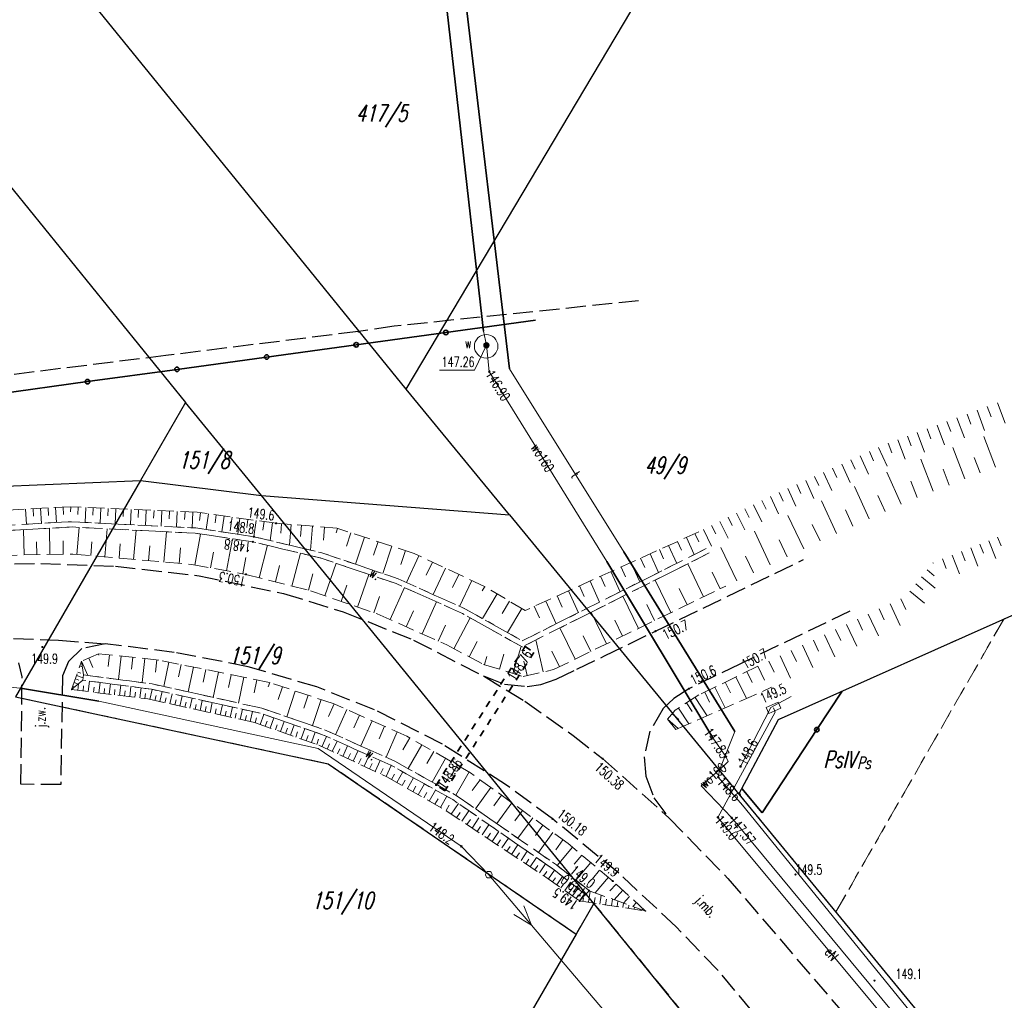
# Model space of a CAD drawing. Header units: metres. Extents: x 8430084 to 8437887, y 5768320 to 5771876.
# Tile 27 of 50: x 8433589 to 8433663, y 5770642 to 5770716. Entities that reach past the tile are written whole.
import ezdxf
from ezdxf.enums import TextEntityAlignment as Align

# ---------------------------------------------------------------- set-up
doc = ezdxf.new("R2010")
doc.units = ezdxf.units.M
doc.header["$MEASUREMENT"] = 0
for name, pattern in [('2_1', [0]), ('2_OTKJ', [2, 1.5, -0.5]), ('2_OTKZ_B', [1, 0.5, -0.5]), ('2_OTRK', [1.75, 1.25, -0.5]), ('2_OTRKG', [1.75, 1.25, -0.5]), ('2_OTWM', [1, 0.5, -0.5]), ('4_SUEP_A', [0]), ('4_SULO', [0]), ('4_SUPK', [0]), ('4_SUTP_A', [0]), ('4_SUWP', [0]), ('GDE', [0]), ('GUK', [2, 1.5, -0.5]), ('GUZ', [1, 0.5, -0.5])]:
    doc.linetypes.add(name, pattern=pattern)
doc.layers.get('0').update_dxf_attribs({"color": 250, "linetype": 'CONTINUOUS', "lineweight": 100})
for name, color, linetype, lineweight in [('Dzialki', 4, 'GDE', 30), ('Numery_dzialek', 4, 'CONTINUOUS', 30), ('OTK_E_T_0', 253, 'CONTINUOUS', 0), ('OTK_L_0', 253, '2_OTKJ', 30), ('OTK_L_8', 252, 'CONTINUOUS', 35), ('OTO_L_0', 252, 'CONTINUOUS', 35), ('OTR_L_1', 252, '2_OTRK', 18), ('OTR_T_0', 253, 'CONTINUOUS', 18), ('OTR_T_1', 253, 'CONTINUOUS', 18), ('OTW_E_T_2', 7, 'CONTINUOUS', 0), ('OTW_L_3', 7, 'CONTINUOUS', 18), ('SUE_T_4', 7, 'CONTINUOUS', 18), ('SUEP_E_T_0', 1, 'CONTINUOUS', 0), ('SUEP_L_0', 1, '4_SUEP_A', 18), ('SUER_T_0', 1, 'CONTINUOUS', 18), ('SUL_L_1', 7, '4_SULO', 35), ('SUP_L_1', 7, '4_SUPK', 18), ('SUP_T_2', 1, 'CONTINUOUS', 18), ('SUW_E_T_2', 5, 'CONTINUOUS', 0), ('SUW_T_5', 5, 'CONTINUOUS', 18), ('SUWP_E_T_0', 5, 'CONTINUOUS', 0), ('SUWP_L_0', 5, '4_SUWP', 18), ('SUWR_T_0', 5, 'CONTINUOUS', 18), ('Uzytki', 253, 'GUZ', 18)]:
    doc.layers.add(name, color=color, linetype=linetype, lineweight=lineweight)
for name, color, linetype, lineweight, true_color in [('Kontury', 7, 'GUK', 18, 0x008000), ('Numery_konturow', 7, 'CONTINUOUS', 13, 0x008000), ('Numery_uzytkow', 7, 'CONTINUOUS', 9, 0x008000), ('SUTP_E_T_0', 7, 'CONTINUOUS', 0, 0xff9100), ('SUTP_L_0', 7, '4_SUTP_A', 18, 0xff9100), ('SUTR_T_0', 7, 'CONTINUOUS', 18, 0xff9100)]:
    doc.layers.add(name, color=color, linetype=linetype, lineweight=lineweight, true_color=true_color)
doc.styles.get("Standard").update_dxf_attribs({"font": 'Simplex.SHX', "width": 0.75})

# ---------------------------------------------------------------- blocks, each defined once
blk = doc.blocks.new('2_OTRN')
at = {"color": 0, "linetype": 'Continuous'}
blk.add_circle((0, 0), 0.045, dxfattribs=at)
blk = doc.blocks.new('2_OTRS')
at = {"color": 0, "linetype": 'Continuous'}
blk.add_circle((0, 0), 0.045, dxfattribs=at)
blk = doc.blocks.new('4_SUES')
at = {"color": 0, "linetype": 'Continuous'}
for p, q in [((0.5, 0.25), (-0.5, 0.25)), ((-0.5, 0.25), (-0.5, -0.25)), ((0.5, -0.25), (0.5, 0.25)), ((-0.5, -0.25), (0.5, -0.25))]:
    blk.add_line(p, q, dxfattribs=at)
blk = doc.blocks.new('4_SUPS')
at = {"color": 0, "linetype": 'Continuous'}
blk.add_circle((0, 0), 0.0625, dxfattribs=at)
blk = doc.blocks.new('4_SUPP')
at = {"color": 0, "linetype": 'Continuous'}
blk.add_circle((0, 0), 0.25, dxfattribs=at)
blk = doc.blocks.new('4_SUWW')
at = {"color": 0, "linetype": 'Continuous'}
for radius in [0.2, 0.175, 0.15, 0.125, 0.1, 0.075, 0.05, 0.025, 0.00715]:
    blk.add_circle((0, 0), radius, dxfattribs=at)

msp = doc.modelspace()

# ---------------------------------------------------------------- linework, layer by layer
at = {"layer": 'Dzialki'}
for p, q in [((8433617.89, 5770688.39), (8433670.69, 5770777.15)), ((8433608.49, 5770699.96), (8433594.17, 5770717.59)), ((8433585.97, 5770706.23), (8433601.27, 5770687.37)), ((8433617.89, 5770688.39), (8433608.49, 5770699.96)), ((8433625.69, 5770678.9), (8433617.89, 5770688.39)), ((8433601.27, 5770687.37), (8433597.88, 5770681.5)), ((8433606.98, 5770680.36), (8433601.27, 5770687.37)), ((8433570.9, 5770680.37), (8433597.88, 5770681.5)), ((8433597.88, 5770681.5), (8433588.46, 5770665.18)), ((8433597.88, 5770681.5), (8433606.98, 5770680.36)), ((8433645.96, 5770663.48), (8433685.84, 5770681.26)), ((8433632.05, 5770649.61), (8433606.98, 5770680.36)), ((8433606.98, 5770680.36), (8433625.69, 5770678.9)), ((8433625.69, 5770678.9), (8433642.98, 5770657.86)), ((8433588.46, 5770665.18), (8433612.02, 5770660.14)), ((8433642.98, 5770657.86), (8433645.96, 5770663.48)), ((8433612.02, 5770660.14), (8433630.71, 5770647.3)), ((8433642.98, 5770657.86), (8433687.08, 5770604.18)), ((8433632.05, 5770649.61), (8433630.71, 5770647.3)), ((8433700.31, 5770565.72), (8433632.05, 5770649.61)), ((8433630.71, 5770647.3), (8433480.17, 5770387.84))]:
    msp.add_line(p, q, dxfattribs=at)
at = {"layer": 'Kontury'}
for p, q in [((8433685.84, 5770681.26), (8433662.94, 5770671.05)), ((8433662.94, 5770671.05), (8433645.96, 5770663.48)), ((8433650.28, 5770648.97), (8433662.94, 5770671.05)), ((8433612.02, 5770660.14), (8433588.46, 5770665.18)), ((8433645.96, 5770663.48), (8433642.98, 5770657.86)), ((8433630.71, 5770647.3), (8433612.02, 5770660.14)), ((8433642.98, 5770657.86), (8433650.28, 5770648.97)), ((8433632.05, 5770649.61), (8433630.71, 5770647.3)), ((8433684.39, 5770585.29), (8433632.05, 5770649.61)), ((8433650.28, 5770648.97), (8433687.08, 5770604.18))]:
    msp.add_line(p, q, dxfattribs=at)
at = {"layer": 'OTK_L_0', "linetype": '2_OTKJ'}
for p, q in [((8433635.41, 5770695.04), (8433616.99, 5770693.13)), ((8433616.99, 5770693.13), (8433614.29, 5770692.73)), ((8433614.29, 5770692.73), (8433599.77, 5770690.91)), ((8433599.77, 5770690.91), (8433587.57, 5770689.4)), ((8433584.37, 5770675.13), (8433590.35, 5770675.25)), ((8433590.35, 5770675.25), (8433595.99, 5770675.03)), ((8433636.69, 5770670.14), (8433647.85, 5770675.53)), ((8433595.99, 5770675.03), (8433602.29, 5770674.31)), ((8433602.29, 5770674.31), (8433608.64, 5770672.98)), ((8433608.64, 5770672.98), (8433613.14, 5770671.6)), ((8433613.14, 5770671.6), (8433618.46, 5770669.46)), ((8433651.34, 5770671.64), (8433643.04, 5770667.66)), ((8433632.84, 5770668.27), (8433636.69, 5770670.14)), ((8433588.3, 5770669.58), (8433591.69, 5770669.45)), ((8433591.69, 5770669.45), (8433595.22, 5770669.19)), ((8433595.22, 5770669.19), (8433593.46, 5770668.82)), ((8433600.42, 5770668.54), (8433595.22, 5770669.19)), ((8433618.46, 5770669.46), (8433623.72, 5770666.76)), ((8433593.46, 5770668.82), (8433592.44, 5770667.86)), ((8433605.98, 5770667.46), (8433600.42, 5770668.54)), ((8433588.94, 5770666.7), (8433588.7, 5770667.76)), ((8433592.44, 5770667.86), (8433591.99, 5770666.78)), ((8433630.76, 5770667.26), (8433632.84, 5770668.27)), ((8433643.04, 5770667.66), (8433639.21, 5770665.8)), ((8433611.16, 5770665.93), (8433605.98, 5770667.46)), ((8433629.21, 5770666.51), (8433630.76, 5770667.26)), ((8433588.86, 5770658.6), (8433588.94, 5770666.7)), ((8433591.99, 5770666.78), (8433591.86, 5770658.57)), ((8433623.72, 5770666.76), (8433626.84, 5770664.85)), ((8433623.72, 5770666.76), (8433625.31, 5770666.13)), ((8433628.04, 5770666.12), (8433629.21, 5770666.51)), ((8433615.52, 5770664.21), (8433611.16, 5770665.93)), ((8433625.31, 5770666.13), (8433627.01, 5770665.97)), ((8433627.01, 5770665.97), (8433628.04, 5770666.12)), ((8433639.21, 5770665.8), (8433638.07, 5770665.07)), ((8433626.84, 5770664.85), (8433630.48, 5770662.28)), ((8433638.07, 5770665.07), (8433637.27, 5770664.3)), ((8433620.64, 5770661.61), (8433615.52, 5770664.21)), ((8433637.27, 5770664.3), (8433636.26, 5770662.59)), ((8433636.26, 5770662.59), (8433635.84, 5770660.66)), ((8433630.48, 5770662.28), (8433632.7, 5770660.53)), ((8433625.45, 5770658.54), (8433620.64, 5770661.61)), ((8433632.7, 5770660.53), (8433637.7, 5770656.07)), ((8433635.84, 5770660.66), (8433635.96, 5770659.2)), ((8433635.96, 5770659.2), (8433636.56, 5770657.57)), ((8433591.86, 5770658.57), (8433588.86, 5770658.6)), ((8433628.93, 5770655.99), (8433625.45, 5770658.54)), ((8433636.56, 5770657.57), (8433637.7, 5770656.07)), ((8433633.92, 5770651.89), (8433628.93, 5770655.99)), ((8433637.7, 5770656.07), (8433642.15, 5770651.5)), ((8433638.24, 5770647.86), (8433633.92, 5770651.89)), ((8433642.15, 5770651.5), (8433650.68, 5770641.53)), ((8433641.4, 5770644.56), (8433638.24, 5770647.86)), ((8433646.54, 5770638.47), (8433641.4, 5770644.56))]:
    msp.add_line(p, q, dxfattribs=at)
at = {"layer": 'OTK_L_8', "linetype": '2_OTKZ_B'}
for p, q in [((8433620.15, 5770658.54), (8433626.86, 5770668.98)), ((8433627.53, 5770668.54), (8433620.82, 5770658.1)), ((8433626.86, 5770668.98), (8433627.53, 5770668.54)), ((8433620.82, 5770658.1), (8433620.15, 5770658.54))]:
    msp.add_line(p, q, dxfattribs=at)
at = {"layer": 'OTO_L_0'}
for p, q in [((8433620.886, 5770692.654), (8433627.64, 5770693.58)), ((8433614.132, 5770691.728), (8433620.886, 5770692.654)), ((8433607.378, 5770690.801), (8433614.132, 5770691.728)), ((8433600.624, 5770689.875), (8433607.378, 5770690.801)), ((8433593.87, 5770688.949), (8433600.624, 5770689.875)), ((8433586.44, 5770687.93), (8433593.87, 5770688.949)), ((8433648.847, 5770662.713), (8433650.764, 5770665.622)), ((8433644.72, 5770656.45), (8433648.847, 5770662.713)), ((8433643.205, 5770658.283), (8433644.72, 5770656.45))]:
    msp.add_line(p, q, dxfattribs=at)
for centre in [(8433620.886, 5770692.654), (8433614.132, 5770691.728), (8433607.378, 5770690.801), (8433600.624, 5770689.875), (8433593.87, 5770688.949), (8433648.847, 5770662.713)]:
    msp.add_circle(centre, 0.17, dxfattribs=at)
at = {"layer": 'OTR_L_1', "linetype": '2_1'}
for p, q in [((8433661.691, 5770687.073), (8433661.976, 5770686.305)), ((8433662.459, 5770687.358), (8433663.032, 5770685.814)), ((8433659.41, 5770686.227), (8433659.971, 5770684.713)), ((8433660.167, 5770686.507), (8433660.449, 5770685.747)), ((8433660.927, 5770686.789), (8433661.494, 5770685.261)), ((8433657.908, 5770685.669), (8433658.464, 5770684.171)), ((8433658.657, 5770685.947), (8433658.937, 5770685.194)), ((8433655.684, 5770684.844), (8433655.958, 5770684.106)), ((8433656.422, 5770685.118), (8433656.972, 5770683.635)), ((8433657.163, 5770685.393), (8433657.44, 5770684.648)), ((8433662.322, 5770682.509), (8433661.428, 5770684.813)), ((8433653.508, 5770683.993), (8433654.15, 5770682.58)), ((8433654.22, 5770684.301), (8433654.491, 5770683.571)), ((8433654.951, 5770684.572), (8433655.495, 5770683.104)), ((8433652.108, 5770683.357), (8433652.742, 5770681.961)), ((8433652.806, 5770683.674), (8433653.125, 5770682.972)), ((8433660.003, 5770681.61), (8433659.087, 5770683.971)), ((8433650.725, 5770682.729), (8433651.351, 5770681.35)), ((8433651.415, 5770683.042), (8433651.73, 5770682.348)), ((8433657.627, 5770680.688), (8433656.688, 5770683.108)), ((8433661.17, 5770682.062), (8433660.717, 5770683.229)), ((8433648.681, 5770681.801), (8433648.989, 5770681.124)), ((8433649.358, 5770682.108), (8433649.977, 5770680.746)), ((8433650.04, 5770682.418), (8433650.351, 5770681.732)), ((8433655.208, 5770679.706), (8433654.114, 5770682.125)), ((8433658.823, 5770681.152), (8433658.359, 5770682.347)), ((8433647.339, 5770681.191), (8433647.643, 5770680.522)), ((8433648.008, 5770681.495), (8433648.619, 5770680.149)), ((8433652.782, 5770678.609), (8433651.676, 5770681.055)), ((8433656.417, 5770680.218), (8433655.942, 5770681.444)), ((8433645.356, 5770680.291), (8433645.953, 5770678.977)), ((8433646.013, 5770680.589), (8433646.313, 5770679.928)), ((8433646.674, 5770680.889), (8433647.278, 5770679.559)), ((8433653.998, 5770679.159), (8433653.448, 5770680.375)), ((8433644.068, 5770679.664), (8433644.702, 5770678.384)), ((8433644.708, 5770679.981), (8433645.027, 5770679.337)), ((8433650.329, 5770677.5), (8433649.211, 5770679.973)), ((8433589.208, 5770679.335), (8433589.27, 5770678.2)), ((8433589.776, 5770679.366), (8433589.807, 5770678.799)), ((8433590.343, 5770679.397), (8433590.405, 5770678.263)), ((8433590.91, 5770679.428), (8433590.941, 5770678.861)), ((8433591.476, 5770679.459), (8433591.539, 5770678.326)), ((8433592.043, 5770679.49), (8433592.074, 5770678.924)), ((8433592.609, 5770679.519), (8433592.592, 5770679.136)), ((8433593.175, 5770679.494), (8433593.15, 5770678.931)), ((8433593.738, 5770679.469), (8433593.689, 5770678.339)), ((8433594.303, 5770679.445), (8433594.279, 5770678.878)), ((8433594.87, 5770679.42), (8433594.82, 5770678.282)), ((8433595.439, 5770679.395), (8433595.414, 5770678.824)), ((8433596.009, 5770679.37), (8433595.959, 5770678.225)), ((8433596.582, 5770679.344), (8433596.556, 5770678.77)), ((8433597.156, 5770679.319), (8433597.105, 5770678.168)), ((8433597.731, 5770679.294), (8433597.706, 5770678.716)), ((8433598.309, 5770679.268), (8433598.258, 5770678.11)), ((8433598.889, 5770679.243), (8433598.863, 5770678.662)), ((8433599.47, 5770679.217), (8433599.419, 5770678.051)), ((8433600.053, 5770679.192), (8433600.027, 5770678.607)), ((8433600.638, 5770679.166), (8433600.586, 5770677.993)), ((8433601.225, 5770679.14), (8433601.199, 5770678.552)), ((8433601.813, 5770679.114), (8433601.761, 5770677.934)), ((8433602.401, 5770679.064), (8433602.319, 5770678.476)), ((8433602.989, 5770678.982), (8433602.824, 5770677.801)), ((8433603.579, 5770678.899), (8433603.496, 5770678.306)), ((8433604.173, 5770678.816), (8433604.006, 5770677.623)), ((8433642.797, 5770679.035), (8433643.425, 5770677.767)), ((8433643.431, 5770679.349), (8433643.746, 5770678.712)), ((8433647.861, 5770676.348), (8433646.664, 5770678.854)), ((8433651.559, 5770678.056), (8433651.003, 5770679.286)), ((8433604.77, 5770678.733), (8433604.686, 5770678.133)), ((8433605.369, 5770678.65), (8433605.201, 5770677.443)), ((8433605.973, 5770678.565), (8433605.888, 5770677.959)), ((8433606.579, 5770678.481), (8433606.409, 5770677.262)), ((8433607.189, 5770678.396), (8433607.099, 5770677.757)), ((8433607.827, 5770678.307), (8433607.64, 5770676.969)), ((8433608.498, 5770678.237), (8433608.44, 5770677.514)), ((8433609.221, 5770678.179), (8433609.096, 5770676.621)), ((8433610, 5770678.116), (8433609.932, 5770677.277)), ((8433640.915, 5770678.103), (8433641.224, 5770677.479)), ((8433641.54, 5770678.412), (8433642.161, 5770677.158)), ((8433642.167, 5770678.723), (8433642.479, 5770678.092)), ((8433649.094, 5770676.937), (8433648.505, 5770678.17)), ((8433589.091, 5770675.885), (8433589.057, 5770677.785)), ((8433591.046, 5770675.919), (8433591.011, 5770677.894)), ((8433593.076, 5770675.923), (8433593.256, 5770677.964)), ((8433595.175, 5770675.738), (8433595.362, 5770677.857)), ((8433597.354, 5770675.546), (8433597.548, 5770677.746)), ((8433599.617, 5770675.346), (8433599.818, 5770677.63)), ((8433601.964, 5770675.118), (8433602.388, 5770677.461)), ((8433610.839, 5770678.048), (8433610.693, 5770676.24)), ((8433611.744, 5770677.975), (8433611.665, 5770676.998)), ((8433612.719, 5770677.887), (8433612.611, 5770677.558)), ((8433613.733, 5770677.556), (8433613.4, 5770676.537)), ((8433639.664, 5770677.496), (8433639.952, 5770676.86)), ((8433640.295, 5770677.796), (8433640.909, 5770676.554)), ((8433645.343, 5770675.145), (8433644.138, 5770677.669)), ((8433590.059, 5770675.902), (8433590.042, 5770676.87)), ((8433592.053, 5770675.937), (8433592.035, 5770676.943)), ((8433594.115, 5770675.831), (8433594.207, 5770676.871)), ((8433596.254, 5770675.643), (8433596.349, 5770676.722)), ((8433598.475, 5770675.447), (8433598.574, 5770676.568)), ((8433604.362, 5770674.684), (8433604.799, 5770677.1)), ((8433606.813, 5770674.167), (8433607.436, 5770676.609)), ((8433614.751, 5770677.223), (8433614.082, 5770675.175)), ((8433615.775, 5770676.888), (8433615.439, 5770675.858)), ((8433637.678, 5770676.597), (8433638.29, 5770675.247)), ((8433638.354, 5770676.903), (8433638.653, 5770676.241)), ((8433639.016, 5770677.202), (8433639.603, 5770675.905)), ((8433646.607, 5770675.749), (8433646.004, 5770677.014)), ((8433661.133, 5770676.689), (8433661.398, 5770676.013)), ((8433661.81, 5770676.954), (8433662.331, 5770675.622)), ((8433662.476, 5770677.215), (8433662.733, 5770676.559)), ((8433600.781, 5770675.244), (8433600.883, 5770676.407)), ((8433603.153, 5770674.902), (8433603.369, 5770676.092)), ((8433609.285, 5770673.536), (8433609.918, 5770676.018)), ((8433616.805, 5770676.551), (8433616.128, 5770674.481)), ((8433617.84, 5770676.213), (8433617.5, 5770675.172)), ((8433618.862, 5770675.825), (8433617.912, 5770673.807)), ((8433636.286, 5770675.967), (8433636.923, 5770674.561)), ((8433636.989, 5770676.285), (8433637.301, 5770675.596)), ((8433642.821, 5770673.942), (8433641.621, 5770676.455)), ((8433659.039, 5770675.869), (8433659.594, 5770674.452)), ((8433659.748, 5770676.147), (8433660.021, 5770675.449)), ((8433660.446, 5770676.42), (8433660.984, 5770675.046)), ((8433605.589, 5770674.462), (8433605.811, 5770675.689)), ((8433608.044, 5770673.853), (8433608.358, 5770675.083)), ((8433611.765, 5770672.805), (8433612.612, 5770675.255)), ((8433619.871, 5770675.35), (8433619.4, 5770674.35)), ((8433634.838, 5770675.311), (8433635.5, 5770673.848)), ((8433635.569, 5770675.642), (8433635.894, 5770674.925)), ((8433640.317, 5770672.733), (8433639.113, 5770675.214)), ((8433644.081, 5770674.543), (8433643.48, 5770675.802)), ((8433657.599, 5770675.296), (8433657.651, 5770675.254)), ((8433658.319, 5770675.587), (8433658.601, 5770674.867)), ((8433610.536, 5770673.217), (8433610.855, 5770674.468)), ((8433614.225, 5770671.954), (8433615.077, 5770674.417)), ((8433620.871, 5770674.879), (8433619.938, 5770672.898)), ((8433621.861, 5770674.413), (8433621.399, 5770673.431)), ((8433633.329, 5770674.628), (8433634.019, 5770673.105)), ((8433634.091, 5770674.973), (8433634.429, 5770674.227)), ((8433641.566, 5770673.339), (8433640.96, 5770674.588)), ((8433657.158, 5770674.755), (8433657.7, 5770674.314)), ((8433612.993, 5770672.38), (8433613.418, 5770673.608)), ((8433622.843, 5770673.951), (8433621.927, 5770672.006)), ((8433631.759, 5770673.918), (8433632.477, 5770672.332)), ((8433632.552, 5770674.277), (8433632.904, 5770673.499)), ((8433637.845, 5770671.533), (8433636.657, 5770673.981)), ((8433656.299, 5770673.698), (8433656.836, 5770673.262)), ((8433656.735, 5770674.235), (8433657.776, 5770673.389)), ((8433616.683, 5770671.006), (8433617.765, 5770673.435)), ((8433623.814, 5770673.492), (8433623.63, 5770673.179)), ((8433624.753, 5770672.939), (8433623.66, 5770671.081)), ((8433630.125, 5770673.178), (8433630.872, 5770671.527)), ((8433630.95, 5770673.551), (8433631.316, 5770672.743)), ((8433639.077, 5770672.131), (8433638.479, 5770673.363)), ((8433655.849, 5770673.144), (8433656.956, 5770672.244)), ((8433615.46, 5770671.526), (8433615.888, 5770672.762)), ((8433619.106, 5770669.926), (8433620.185, 5770672.348)), ((8433625.682, 5770672.393), (8433625.142, 5770671.474)), ((8433628.423, 5770672.408), (8433629.201, 5770670.689)), ((8433629.283, 5770672.797), (8433629.664, 5770671.955)), ((8433635.405, 5770670.349), (8433634.232, 5770672.765)), ((8433636.621, 5770670.939), (8433636.031, 5770672.155)), ((8433654.365, 5770672.195), (8433655.134, 5770670.566)), ((8433655.179, 5770672.579), (8433655.563, 5770671.767)), ((8433617.895, 5770670.466), (8433618.436, 5770671.678)), ((8433626.601, 5770671.852), (8433625.532, 5770670.035)), ((8433627.547, 5770672.011), (8433627.944, 5770671.134)), ((8433632.997, 5770669.18), (8433631.84, 5770671.564)), ((8433652.729, 5770671.422), (8433653.503, 5770669.783)), ((8433653.548, 5770671.809), (8433653.934, 5770670.992)), ((8433621.498, 5770668.814), (8433622.731, 5770671.138)), ((8433634.197, 5770669.762), (8433633.614, 5770670.962)), ((8433651.082, 5770670.645), (8433651.861, 5770668.996)), ((8433651.907, 5770671.034), (8433652.295, 5770670.212)), ((8433620.315, 5770669.387), (8433620.854, 5770670.597)), ((8433630.621, 5770668.027), (8433629.479, 5770670.379)), ((8433650.255, 5770670.254), (8433650.645, 5770669.427)), ((8433622.646, 5770668.205), (8433623.256, 5770669.353)), ((8433628.215, 5770667.062), (8433627.668, 5770669.471)), ((8433631.805, 5770668.601), (8433631.23, 5770669.786)), ((8433648.593, 5770669.469), (8433648.986, 5770668.637)), ((8433649.425, 5770669.862), (8433650.209, 5770668.203)), ((8433594.671, 5770668.427), (8433594.719, 5770668.318)), ((8433625.935, 5770666.957), (8433626.556, 5770668.991)), ((8433629.444, 5770667.456), (8433628.877, 5770668.624)), ((8433646.92, 5770668.68), (8433647.316, 5770667.842)), ((8433647.758, 5770669.075), (8433648.546, 5770667.405)), ((8433593.43, 5770667.87), (8433593.912, 5770666.795)), ((8433593.967, 5770668.111), (8433594.283, 5770667.408)), ((8433595.536, 5770668.352), (8433595.444, 5770667.479)), ((8433596.409, 5770668.259), (8433596.222, 5770666.492)), ((8433597.293, 5770668.166), (8433597.198, 5770667.271)), ((8433598.187, 5770668.071), (8433597.996, 5770666.259)), ((8433599.094, 5770667.975), (8433598.996, 5770667.051)), ((8433600.006, 5770667.805), (8433599.634, 5770665.964)), ((8433623.789, 5770667.612), (8433623.977, 5770668.227)), ((8433624.918, 5770667.267), (8433625.262, 5770668.396)), ((8433627.01, 5770666.788), (8433626.763, 5770667.879)), ((8433645.237, 5770667.885), (8433645.635, 5770667.042)), ((8433646.08, 5770668.283), (8433646.873, 5770666.602)), ((8433593.142, 5770667.048), (8433593.365, 5770666.969)), ((8433593.307, 5770667.519), (8433593.486, 5770667.457)), ((8433600.927, 5770667.619), (8433600.739, 5770666.69)), ((8433601.856, 5770667.431), (8433601.476, 5770665.556)), ((8433602.793, 5770667.241), (8433602.601, 5770666.295)), ((8433603.739, 5770667.049), (8433603.352, 5770665.14)), ((8433643.567, 5770667.085), (8433643.969, 5770666.258)), ((8433644.394, 5770667.487), (8433644.904, 5770666.439)), ((8433592.868, 5770666.265), (8433593.187, 5770666.153)), ((8433592.961, 5770666.533), (8433593.229, 5770666.439)), ((8433593.055, 5770666.801), (8433593.549, 5770666.628)), ((8433593.936, 5770665.577), (8433594.033, 5770666.374)), ((8433594.727, 5770665.48), (8433594.823, 5770666.27)), ((8433604.693, 5770666.856), (8433604.498, 5770665.893)), ((8433605.657, 5770666.661), (8433605.263, 5770664.717)), ((8433606.629, 5770666.465), (8433606.43, 5770665.483)), ((8433607.609, 5770666.264), (8433607.503, 5770665.942)), ((8433641.951, 5770666.299), (8433642.341, 5770665.498)), ((8433642.752, 5770666.688), (8433643.545, 5770665.059)), ((8433592.736, 5770665.723), (8433592.743, 5770665.783)), ((8433592.774, 5770665.998), (8433592.933, 5770665.942)), ((8433593.137, 5770665.674), (8433593.196, 5770666.161)), ((8433593.537, 5770665.625), (8433593.586, 5770666.026)), ((8433594.332, 5770665.528), (8433594.381, 5770665.925)), ((8433595.12, 5770665.432), (8433595.168, 5770665.825)), ((8433595.511, 5770665.385), (8433595.606, 5770666.167)), ((8433595.9, 5770665.337), (8433595.948, 5770665.727)), ((8433596.288, 5770665.29), (8433596.382, 5770666.065)), ((8433596.673, 5770665.243), (8433596.72, 5770665.629)), ((8433597.057, 5770665.196), (8433597.151, 5770665.964)), ((8433597.439, 5770665.15), (8433597.486, 5770665.532)), ((8433597.819, 5770665.103), (8433597.912, 5770665.864)), ((8433598.198, 5770665.057), (8433598.244, 5770665.436)), ((8433598.579, 5770664.995), (8433598.746, 5770665.75)), ((8433599.334, 5770664.828), (8433599.501, 5770665.583)), ((8433608.57, 5770665.946), (8433608.251, 5770664.979)), ((8433609.537, 5770665.626), (8433608.894, 5770663.682)), ((8433640.395, 5770665.542), (8433640.77, 5770664.772)), ((8433641.166, 5770665.917), (8433641.93, 5770664.345)), ((8433598.956, 5770664.911), (8433599.04, 5770665.289)), ((8433599.712, 5770664.744), (8433599.795, 5770665.122)), ((8433600.09, 5770664.66), (8433600.257, 5770665.416)), ((8433600.467, 5770664.577), (8433600.551, 5770664.955)), ((8433600.845, 5770664.493), (8433601.013, 5770665.249)), ((8433601.223, 5770664.409), (8433601.307, 5770664.787)), ((8433601.601, 5770664.326), (8433601.769, 5770665.082)), ((8433602.358, 5770664.158), (8433602.525, 5770664.915)), ((8433603.114, 5770663.991), (8433603.282, 5770664.747)), ((8433610.509, 5770665.305), (8433610.186, 5770664.327)), ((8433611.487, 5770664.982), (8433610.837, 5770663.014)), ((8433639.026, 5770664.727), (8433639.442, 5770664.082)), ((8433639.67, 5770665.143), (8433640.57, 5770663.75)), ((8433601.98, 5770664.242), (8433602.063, 5770664.62)), ((8433602.736, 5770664.074), (8433602.82, 5770664.453)), ((8433603.493, 5770663.907), (8433603.577, 5770664.285)), ((8433603.871, 5770663.823), (8433604.039, 5770664.58)), ((8433604.25, 5770663.739), (8433604.334, 5770664.118)), ((8433604.629, 5770663.655), (8433604.796, 5770664.413)), ((8433605.007, 5770663.572), (8433605.091, 5770663.95)), ((8433605.386, 5770663.488), (8433605.554, 5770664.245)), ((8433606.144, 5770663.32), (8433606.312, 5770664.078)), ((8433612.468, 5770664.65), (8433612.046, 5770663.698)), ((8433613.42, 5770664.228), (8433612.579, 5770662.329)), ((8433638.43, 5770664.341), (8433639.2, 5770663.149)), ((8433605.765, 5770663.404), (8433605.849, 5770663.783)), ((8433606.523, 5770663.236), (8433606.607, 5770663.615)), ((8433606.899, 5770663.106), (8433607.165, 5770663.855)), ((8433607.275, 5770662.972), (8433607.409, 5770663.349)), ((8433607.654, 5770662.837), (8433607.923, 5770663.595)), ((8433608.417, 5770662.566), (8433608.69, 5770663.331)), ((8433614.369, 5770663.807), (8433613.948, 5770662.856)), ((8433615.32, 5770663.386), (8433614.476, 5770661.481)), ((8433637.59, 5770663.5), (8433638.399, 5770662.798)), ((8433637.941, 5770663.904), (8433638.441, 5770663.47)), ((8433608.035, 5770662.702), (8433608.17, 5770663.082)), ((8433608.802, 5770662.429), (8433608.939, 5770662.813)), ((8433609.189, 5770662.291), (8433609.464, 5770663.065)), ((8433609.578, 5770662.153), (8433609.716, 5770662.542)), ((8433609.969, 5770662.014), (8433610.247, 5770662.795)), ((8433610.757, 5770661.733), (8433611.038, 5770662.523)), ((8433616.273, 5770662.964), (8433615.85, 5770662.01)), ((8433617.226, 5770662.541), (8433616.379, 5770660.63)), ((8433610.361, 5770661.874), (8433610.501, 5770662.267)), ((8433611.154, 5770661.592), (8433611.295, 5770661.989)), ((8433611.544, 5770661.427), (8433611.9, 5770662.196)), ((8433612.321, 5770661.066), (8433612.683, 5770661.846)), ((8433618.17, 5770662.094), (8433617.65, 5770661.189)), ((8433611.931, 5770661.247), (8433612.11, 5770661.635)), ((8433612.714, 5770660.884), (8433612.896, 5770661.277)), ((8433613.11, 5770660.7), (8433613.477, 5770661.492)), ((8433613.91, 5770660.329), (8433614.282, 5770661.132)), ((8433619.074, 5770661.574), (8433618.04, 5770659.776)), ((8433619.973, 5770661.057), (8433619.459, 5770660.163)), ((8433613.508, 5770660.515), (8433613.693, 5770660.914)), ((8433614.314, 5770660.141), (8433614.502, 5770660.546)), ((8433614.722, 5770659.952), (8433615.1, 5770660.767)), ((8433615.546, 5770659.57), (8433615.929, 5770660.397)), ((8433620.867, 5770660.543), (8433619.845, 5770658.765)), ((8433615.132, 5770659.762), (8433615.323, 5770660.172)), ((8433615.962, 5770659.376), (8433616.155, 5770659.793)), ((8433616.381, 5770659.182), (8433616.769, 5770660.019)), ((8433617.184, 5770658.731), (8433617.642, 5770659.533)), ((8433621.756, 5770660.032), (8433621.248, 5770659.148)), ((8433622.639, 5770659.524), (8433621.629, 5770657.767)), ((8433616.782, 5770658.96), (8433617.011, 5770659.359)), ((8433617.587, 5770658.5), (8433617.818, 5770658.903)), ((8433617.993, 5770658.268), (8433618.457, 5770659.079)), ((8433623.467, 5770658.94), (8433622.879, 5770658.13)), ((8433618.401, 5770658.035), (8433618.634, 5770658.443)), ((8433618.811, 5770657.8), (8433619.28, 5770658.621)), ((8433619.639, 5770657.327), (8433620.113, 5770658.157)), ((8433624.277, 5770658.352), (8433623.114, 5770656.749)), ((8433619.224, 5770657.564), (8433619.46, 5770657.977)), ((8433620.056, 5770657.088), (8433620.295, 5770657.506)), ((8433620.476, 5770656.848), (8433620.955, 5770657.688)), ((8433625.078, 5770657.771), (8433624.503, 5770656.978)), ((8433620.898, 5770656.607), (8433621.139, 5770657.029)), ((8433621.298, 5770656.341), (8433621.832, 5770657.141)), ((8433622.088, 5770655.814), (8433622.612, 5770656.601)), ((8433625.871, 5770657.195), (8433624.732, 5770655.626)), ((8433626.656, 5770656.626), (8433626.093, 5770655.849)), ((8433621.695, 5770656.077), (8433621.959, 5770656.473)), ((8433622.478, 5770655.554), (8433622.738, 5770655.944)), ((8433622.864, 5770655.296), (8433623.38, 5770656.069)), ((8433627.433, 5770656.062), (8433626.318, 5770654.525)), ((8433623.247, 5770655.041), (8433623.503, 5770655.424)), ((8433623.627, 5770654.787), (8433624.134, 5770655.547)), ((8433628.202, 5770655.505), (8433627.65, 5770654.744)), ((8433624.004, 5770654.536), (8433624.255, 5770654.913)), ((8433624.377, 5770654.287), (8433624.876, 5770655.034)), ((8433624.748, 5770654.04), (8433624.995, 5770654.41)), ((8433625.115, 5770653.795), (8433625.605, 5770654.529)), ((8433628.962, 5770654.953), (8433627.87, 5770653.447)), ((8433629.715, 5770654.407), (8433629.175, 5770653.662)), ((8433625.479, 5770653.552), (8433625.722, 5770653.916)), ((8433625.84, 5770653.311), (8433626.321, 5770654.033)), ((8433630.441, 5770653.842), (8433629.282, 5770652.461)), ((8433626.197, 5770653.073), (8433626.436, 5770653.431)), ((8433626.552, 5770652.836), (8433627.025, 5770653.546)), ((8433626.904, 5770652.602), (8433627.138, 5770652.953)), ((8433627.252, 5770652.369), (8433627.718, 5770653.066)), ((8433631.132, 5770653.263), (8433630.562, 5770652.583)), ((8433627.598, 5770652.138), (8433627.829, 5770652.484)), ((8433627.941, 5770651.91), (8433628.398, 5770652.595)), ((8433628.613, 5770651.455), (8433629.075, 5770652.114)), ((8433631.811, 5770652.693), (8433630.689, 5770651.356)), ((8433632.479, 5770652.132), (8433631.927, 5770651.474)), ((8433628.281, 5770651.683), (8433628.507, 5770652.023)), ((8433628.934, 5770651.229), (8433629.16, 5770651.551)), ((8433629.247, 5770651.009), (8433629.687, 5770651.636)), ((8433633.136, 5770651.58), (8433632.15, 5770650.404)), ((8433629.553, 5770650.795), (8433629.768, 5770651.1)), ((8433629.851, 5770650.586), (8433630.269, 5770651.181)), ((8433630.141, 5770650.382), (8433630.345, 5770650.672)), ((8433630.425, 5770650.183), (8433630.822, 5770650.749)), ((8433633.715, 5770651.076), (8433633.247, 5770650.565)), ((8433634.226, 5770650.608), (8433633.571, 5770649.893)), ((8433630.701, 5770649.989), (8433630.895, 5770650.265)), ((8433630.97, 5770649.8), (8433631.348, 5770650.338)), ((8433631.21, 5770649.763), (8433631.252, 5770650.036)), ((8433631.64, 5770649.698), (8433631.769, 5770650.542)), ((8433632.07, 5770649.632), (8433632.136, 5770650.062)), ((8433632.5, 5770649.566), (8433632.603, 5770650.241)), ((8433632.93, 5770649.5), (8433632.996, 5770649.93)), ((8433633.36, 5770649.435), (8433633.437, 5770649.941)), ((8433634.737, 5770650.141), (8433634.277, 5770649.639)), ((8433633.79, 5770649.369), (8433633.855, 5770649.791)), ((8433634.22, 5770649.303), (8433634.272, 5770649.641)), ((8433634.65, 5770649.237), (8433634.689, 5770649.49)), ((8433635.248, 5770649.673), (8433634.983, 5770649.384)), ((8433635.08, 5770649.172), (8433635.106, 5770649.34)), ((8433635.51, 5770649.106), (8433635.523, 5770649.19)), ((8433635.759, 5770649.206), (8433635.69, 5770649.13))]:
    msp.add_line(p, q, dxfattribs=at)
at = {"layer": 'OTR_L_1', "linetype": '2_OTRKG'}
for p, q in [((8433592.59, 5770679.52), (8433581.82, 5770678.93)), ((8433602.14, 5770679.1), (8433592.59, 5770679.52)), ((8433608.09, 5770678.27), (8433602.14, 5770679.1)), ((8433612.68, 5770677.9), (8433608.09, 5770678.27)), ((8433618.49, 5770676), (8433612.68, 5770677.9)), ((8433639.96, 5770677.63), (8433626.86, 5770671.7)), ((8433582.07, 5770675.76), (8433592.77, 5770675.95)), ((8433592.77, 5770675.95), (8433601.73, 5770675.16)), ((8433623.8, 5770673.5), (8433618.49, 5770676)), ((8433601.73, 5770675.16), (8433605.82, 5770674.42)), ((8433605.82, 5770674.42), (8433610.68, 5770673.18)), ((8433610.68, 5770673.18), (8433615.71, 5770671.44)), ((8433626.86, 5770671.7), (8433623.8, 5770673.5)), ((8433629, 5770667.24), (8433641.98, 5770673.54)), ((8433615.71, 5770671.44), (8433620.96, 5770669.1)), ((8433594.7, 5770668.44), (8433593.43, 5770667.87)), ((8433599.24, 5770667.96), (8433594.7, 5770668.44)), ((8433620.96, 5770669.1), (8433623.73, 5770667.63)), ((8433592.68, 5770665.73), (8433593.43, 5770667.87)), ((8433607.59, 5770666.27), (8433599.24, 5770667.96)), ((8433623.73, 5770667.63), (8433626.71, 5770666.72)), ((8433626.71, 5770666.72), (8433629, 5770667.24)), ((8433644.4, 5770667.49), (8433639.96, 5770665.33)), ((8433612.4, 5770664.68), (8433607.59, 5770666.27)), ((8433592.68, 5770665.73), (8433598.42, 5770665.03)), ((8433598.42, 5770665.03), (8433606.55, 5770663.23)), ((8433639.96, 5770665.33), (8433638.18, 5770664.18)), ((8433617.95, 5770662.22), (8433612.4, 5770664.68)), ((8433638.18, 5770664.18), (8433637.59, 5770663.5)), ((8433606.55, 5770663.23), (8433611.3, 5770661.54)), ((8433622.75, 5770659.46), (8433617.95, 5770662.22)), ((8433611.3, 5770661.54), (8433616.45, 5770659.15)), ((8433616.45, 5770659.15), (8433620.91, 5770656.6)), ((8433630.11, 5770654.12), (8433622.75, 5770659.46)), ((8433620.91, 5770656.6), (8433628.42, 5770651.59)), ((8433633.47, 5770651.3), (8433630.11, 5770654.12)), ((8433628.42, 5770651.59), (8433630.97, 5770649.8)), ((8433635.94, 5770649.04), (8433633.47, 5770651.3)), ((8433630.97, 5770649.8), (8433635.94, 5770649.04))]:
    msp.add_line(p, q, dxfattribs=at)
at = {"layer": 'OTR_L_1', "linetype": '2_OTRK'}
for p, q in [((8433581.93, 5770677.79), (8433592.68, 5770678.39)), ((8433592.68, 5770678.39), (8433602.03, 5770677.92)), ((8433592.74, 5770677.99), (8433581.97, 5770677.39)), ((8433601.99, 5770677.52), (8433592.74, 5770677.99)), ((8433606.34, 5770676.87), (8433601.99, 5770677.52)), ((8433602.03, 5770677.92), (8433606.42, 5770677.26)), ((8433611.42, 5770675.66), (8433606.34, 5770676.87)), ((8433606.42, 5770677.26), (8433611.53, 5770676.04)), ((8433611.53, 5770676.04), (8433617.28, 5770674.09)), ((8433640.74, 5770676.03), (8433626.63, 5770668.95)), ((8433626.65, 5770669.41), (8433640.57, 5770676.39)), ((8433617.13, 5770673.72), (8433611.42, 5770675.66)), ((8433622.14, 5770671.47), (8433617.13, 5770673.72)), ((8433617.28, 5770674.09), (8433622.32, 5770671.83)), ((8433626.63, 5770668.95), (8433622.14, 5770671.47)), ((8433622.32, 5770671.83), (8433626.65, 5770669.41)), ((8433593.57, 5770666.84), (8433593.43, 5770667.87)), ((8433592.68, 5770665.73), (8433593.53, 5770666.44)), ((8433593.53, 5770666.44), (8433593.57, 5770666.84)), ((8433598.7, 5770665.76), (8433593.53, 5770666.44)), ((8433593.57, 5770666.84), (8433598.75, 5770666.16)), ((8433606.89, 5770663.95), (8433598.7, 5770665.76)), ((8433598.75, 5770666.16), (8433607.01, 5770664.33)), ((8433643.15, 5770664.88), (8433645.43, 5770665.91)), ((8433638.22, 5770662.72), (8433643.15, 5770664.88)), ((8433611.6, 5770662.33), (8433606.89, 5770663.95)), ((8433607.01, 5770664.33), (8433611.75, 5770662.7)), ((8433637.59, 5770663.5), (8433638.22, 5770662.72)), ((8433611.75, 5770662.7), (8433617.05, 5770660.33)), ((8433616.75, 5770660.03), (8433611.6, 5770662.33)), ((8433617.05, 5770660.33), (8433621.73, 5770657.71)), ((8433621.4, 5770657.44), (8433616.75, 5770660.03)), ((8433628.94, 5770652.22), (8433621.4, 5770657.44)), ((8433621.73, 5770657.71), (8433629.22, 5770652.51)), ((8433631.41, 5770650.29), (8433628.94, 5770652.22)), ((8433629.22, 5770652.51), (8433631.69, 5770650.57)), ((8433630.97, 5770649.8), (8433631.41, 5770650.29)), ((8433631.41, 5770650.29), (8433631.69, 5770650.57)), ((8433631.69, 5770650.57), (8433635.94, 5770649.04))]:
    msp.add_line(p, q, dxfattribs=at)
at = {"layer": 'OTR_L_1', "linetype": '2_1'}
for p in [(8433592.68, 5770665.73), (8433635.94, 5770649.04)]:
    msp.add_point(p, dxfattribs=at)
at = {"layer": 'OTW_L_3', "linetype": '2_OTWM'}
for p, q in [((8433581.93, 5770677.79), (8433592.68, 5770678.39)), ((8433592.68, 5770678.39), (8433602.03, 5770677.92)), ((8433592.74, 5770677.99), (8433581.97, 5770677.39)), ((8433601.99, 5770677.52), (8433592.74, 5770677.99)), ((8433606.34, 5770676.87), (8433601.99, 5770677.52)), ((8433602.03, 5770677.92), (8433606.42, 5770677.26)), ((8433611.42, 5770675.66), (8433606.34, 5770676.87)), ((8433606.42, 5770677.26), (8433611.53, 5770676.04)), ((8433611.53, 5770676.04), (8433617.28, 5770674.09)), ((8433640.74, 5770676.03), (8433626.63, 5770668.95)), ((8433626.65, 5770669.41), (8433640.57, 5770676.39)), ((8433617.13, 5770673.72), (8433611.42, 5770675.66)), ((8433622.14, 5770671.47), (8433617.13, 5770673.72)), ((8433617.28, 5770674.09), (8433622.32, 5770671.83)), ((8433626.63, 5770668.95), (8433622.14, 5770671.47)), ((8433622.32, 5770671.83), (8433626.65, 5770669.41)), ((8433593.53, 5770666.44), (8433593.57, 5770666.84)), ((8433598.7, 5770665.76), (8433593.53, 5770666.44)), ((8433593.57, 5770666.84), (8433598.75, 5770666.16)), ((8433606.89, 5770663.95), (8433598.7, 5770665.76)), ((8433598.75, 5770666.16), (8433607.01, 5770664.33)), ((8433611.6, 5770662.33), (8433606.89, 5770663.95)), ((8433607.01, 5770664.33), (8433611.75, 5770662.7)), ((8433611.75, 5770662.7), (8433617.05, 5770660.33)), ((8433616.75, 5770660.03), (8433611.6, 5770662.33)), ((8433617.05, 5770660.33), (8433621.73, 5770657.71)), ((8433621.4, 5770657.44), (8433616.75, 5770660.03)), ((8433628.94, 5770652.22), (8433621.4, 5770657.44)), ((8433621.73, 5770657.71), (8433629.22, 5770652.51)), ((8433631.41, 5770650.29), (8433628.94, 5770652.22)), ((8433629.22, 5770652.51), (8433631.69, 5770650.57)), ((8433631.69, 5770650.57), (8433631.41, 5770650.29))]:
    msp.add_line(p, q, dxfattribs=at)
at = {"layer": 'SUEP_L_0', "linetype": '4_SUEP_A'}
for p, q in [((8433588.83, 5770665.85), (8433586.45, 5770666.05)), ((8433594.74, 5770664.86), (8433588.83, 5770665.85)), ((8433611.25, 5770661.3), (8433594.74, 5770664.86)), ((8433646.91, 5770665.22), (8433645.38, 5770664.37)), ((8433641.39, 5770656.1), (8433645.7, 5770664.02)), ((8433645.38, 5770664.37), (8433643.1, 5770659.94)), ((8433645.7, 5770664.02), (8433645.582, 5770664.356)), ((8433622.05, 5770653.92), (8433611.25, 5770661.3)), ((8433652.59, 5770642.65), (8433641.39, 5770656.1)), ((8433624.12, 5770651.78), (8433622.05, 5770653.92)), ((8433624.12, 5770651.78), (8433627.353, 5770647.966)), ((8433626.765, 5770649.434), (8433627.353, 5770647.966)), ((8433627.353, 5770647.966), (8433626.002, 5770648.787)), ((8433627.353, 5770647.966), (8433633.82, 5770640.339)), ((8433668.75, 5770623.18), (8433652.59, 5770642.65))]:
    msp.add_line(p, q, dxfattribs=at)
at = {"layer": 'SUL_L_1', "linetype": '4_SULO'}
for p, q in [((8433616.09, 5770770.31), (8433625.69, 5770689.91)), ((8433623.73, 5770692.74), (8433616.88, 5770752.8)), ((8433634.29, 5770676.11), (8433642.67, 5770662.57)), ((8433641.02, 5770662.1), (8433633.03, 5770675.4)), ((8433594.74, 5770664.86), (8433588.83, 5770665.85))]:
    msp.add_line(p, q, dxfattribs=at)
at = {"layer": 'SUP_L_1', "linetype": '4_SUPK'}
msp.add_circle((8433623.924, 5770691.611), 0.886, dxfattribs=at)
at = {"layer": 'SUTP_L_0', "linetype": '4_SUTP_A'}
for p, q in [((8433616.09, 5770770.31), (8433625.69, 5770689.91)), ((8433625.69, 5770689.91), (8433634.29, 5770676.11)), ((8433634.29, 5770676.11), (8433642.67, 5770662.57)), ((8433642.67, 5770662.57), (8433641.54, 5770659.73)), ((8433641.54, 5770659.73), (8433641.42, 5770659.14)), ((8433641.42, 5770659.14), (8433643.25, 5770657.01)), ((8433643.25, 5770657.01), (8433661.91, 5770634.07))]:
    msp.add_line(p, q, dxfattribs=at)
at = {"layer": 'SUWP_L_0', "linetype": '4_SUWP'}
for p, q in [((8433616.88, 5770752.8), (8433623.73, 5770692.74)), ((8433623.73, 5770692.74), (8433623.94, 5770691.69)), ((8433623.94, 5770691.69), (8433624.16, 5770689.71)), ((8433624.16, 5770689.71), (8433633.03, 5770675.4)), ((8433633.03, 5770675.4), (8433641.02, 5770662.1)), ((8433641.02, 5770662.1), (8433641.99, 5770660.68)), ((8433642.17, 5770660.31), (8433641.9, 5770660.03)), ((8433641.99, 5770660.68), (8433642.17, 5770660.31)), ((8433641.9, 5770660.03), (8433640.12, 5770658.47)), ((8433642.43, 5770656.06), (8433640.12, 5770658.47)), ((8433669.31, 5770623.68), (8433642.43, 5770656.06))]:
    msp.add_line(p, q, dxfattribs=at)
at = {"layer": 'SUWR_T_0', "linetype": 'Continuous', "lineweight": 0}
for p in [(8433623.94, 5770691.69), (8433620.415, 5770689.812)]:
    msp.add_line(p, (8433623.047, 5770689.812), dxfattribs=at)
at = {"layer": 'Uzytki'}
for p, q in [((8433685.84, 5770681.26), (8433662.94, 5770671.05)), ((8433662.94, 5770671.05), (8433645.96, 5770663.48)), ((8433662.94, 5770671.05), (8433650.28, 5770648.97)), ((8433612.02, 5770660.14), (8433588.46, 5770665.18)), ((8433645.96, 5770663.48), (8433642.98, 5770657.86)), ((8433630.71, 5770647.3), (8433612.02, 5770660.14)), ((8433642.98, 5770657.86), (8433650.28, 5770648.97)), ((8433632.05, 5770649.61), (8433630.71, 5770647.3)), ((8433684.39, 5770585.29), (8433632.05, 5770649.61)), ((8433650.28, 5770648.97), (8433687.08, 5770604.18))]:
    msp.add_line(p, q, dxfattribs=at)

# ---------------------------------------------------------------- block references
at = {"layer": 'OTR_T_0'}
for p in [(8433626.86, 5770668.98), (8433632.7, 5770660.53), (8433620.15, 5770658.54), (8433628.93, 5770655.99)]:
    msp.add_blockref('2_OTRS', p, dxfattribs=at)
at = {"layer": 'OTR_T_1'}
for p in [(8433614.29, 5770692.73), (8433608.09, 5770678.27), (8433606.34, 5770676.87), (8433606.42, 5770677.26), (8433605.82, 5770674.42), (8433636.69, 5770670.14), (8433590.47, 5770668.94), (8433639.21, 5770665.8), (8433633.47, 5770651.3), (8433647.24, 5770651.79), (8433631.69, 5770650.57), (8433631.41, 5770650.29), (8433630.97, 5770649.8), (8433653.19, 5770643.79)]:
    msp.add_blockref('2_OTRN', p, dxfattribs=at)
at = {"layer": 'SUE_T_4', "rotation": 24.0981541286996}
msp.add_blockref('4_SUES', (8433645.582, 5770664.356), dxfattribs=at)
at = {"layer": 'SUER_T_0'}
for p in [(8433643.1, 5770659.94), (8433641.39, 5770656.1), (8433622.05, 5770653.92)]:
    msp.add_blockref('4_SUPS', p, dxfattribs=at)
at = {"layer": 'SUP_T_2'}
msp.add_blockref('4_SUPP', (8433624.12, 5770651.78), dxfattribs=at)
at = {"layer": 'SUTR_T_0'}
msp.add_blockref('4_SUPS', (8433641.42, 5770659.14), dxfattribs=at)
at = {"layer": 'SUW_T_5'}
msp.add_blockref('4_SUWW', (8433623.94, 5770691.69), dxfattribs=at)
at = {"layer": 'SUWR_T_0'}
for p in [(8433623.94, 5770691.69), (8433624.16, 5770689.71), (8433641.99, 5770660.68), (8433642.43, 5770656.06)]:
    msp.add_blockref('4_SUPS', p, dxfattribs=at)

# ---------------------------------------------------------------- texts
at = {"layer": 'Numery_dzialek', "oblique": 15, "width": 0.7}
for s, p in [('417/5', (8433616.036, 5770709.088)), ('151/8', (8433602.66, 5770682.95)), ('49/9', (8433637.414, 5770682.55)), ('151/9', (8433606.48, 5770668.21)), ('151/10', (8433613.088, 5770649.747))]:
    msp.add_text(s, height=1.26, dxfattribs=at).set_placement(p, align=Align.MIDDLE)
at = {"layer": 'Numery_konturow', "oblique": 15, "width": 0.7}
msp.add_text('PsIV', height=1.26, dxfattribs=at).set_placement((8433649.346, 5770661.101), align=Align.TOP_LEFT)
at = {"layer": 'Numery_uzytkow', "oblique": 15, "width": 0.7}
msp.add_text('Ps', height=0.9, dxfattribs=at).set_placement((8433651.878, 5770660.661), align=Align.TOP_LEFT)
at = {"layer": 'OTK_E_T_0', "lineweight": 9, "width": 0.7}
for s, rotation, p in [('j.zw.', 90, (8433590.438, 5770663.641)), ('j.mb.', 311.98722, (8433640.424, 5770649.318))]:
    msp.add_text(s, height=0.75, rotation=rotation, dxfattribs=at).set_placement(p, align=Align.MIDDLE)
at = {"layer": 'OTR_T_0', "lineweight": 9, "width": 0.7}
for s, rotation, p in [('148.76', 57.97475, (8433625.801, 5770666.509)), ('148.86', 55.83873, (8433620.469, 5770658.369)), ('150.38', 318.18502, (8433632.289, 5770660.053)), ('150.18', 321.81625, (8433629.43, 5770656.49))]:
    msp.add_text(s, height=0.75, rotation=rotation, dxfattribs=at).set_placement(p, align=Align.MIDDLE_LEFT)
at = {"layer": 'OTR_T_1', "lineweight": 9, "width": 0.7}
for s, rotation, p in [('149.6', 352.5686, (8433605.959, 5770679.106)), ('148.8', 352.62625, (8433604.437, 5770678.097)), ('148.8', 172.87498, (8433606.193, 5770676.453)), ('150.3', 168.19834, (8433605.77, 5770673.85)), ('150.7', 24.99764, (8433637.277, 5770669.812)), ('150.7', 28.15679, (8433643.265, 5770667.583)), ('150.6', 25.25297, (8433639.357, 5770666.399)), ('149.5', 24.42674, (8433644.635, 5770665.034)), ('149.9', 320.5134, (8433632.241, 5770653.117)), ('149.0', 321.39051, (8433630.397, 5770652.258)), ('149.0', 141.99609, (8433631.3, 5770650.291)), ('149.5', 145.18314, (8433630.731, 5770649.373))]:
    msp.add_text(s, height=0.75, rotation=rotation, dxfattribs=at).set_placement(p, align=Align.MIDDLE_LEFT)
msp.add_text('149.9', height=0.75, dxfattribs=at).set_placement((8433589.631, 5770668.062), align=Align.MIDDLE_LEFT)
msp.add_text('149.5', height=0.75, dxfattribs=at).set_placement((8433647.24, 5770651.79))
msp.add_text('149.1', height=0.75, dxfattribs=at).set_placement((8433654.776, 5770644.674), align=Align.TOP_LEFT)
at = {"layer": 'OTW_E_T_2', "lineweight": 9, "width": 0.7}
for rotation, p in [(330.25511, (8433615.537, 5770674.464)), (325.49149, (8433615.265, 5770660.869))]:
    msp.add_text('w.', height=0.75, rotation=rotation, dxfattribs=at).set_placement(p, align=Align.MIDDLE)
at = {"layer": 'SUEP_E_T_0', "lineweight": 9, "width": 0.7}
msp.add_text('eN', height=0.75, rotation=309.78462, dxfattribs=at).set_placement((8433649.96, 5770645.808), align=Align.MIDDLE)
at = {"layer": 'SUER_T_0', "lineweight": 9, "width": 0.7}
for s, rotation, p in [('148.6', 62.76637, (8433643.191, 5770660.117)), ('149.0', 309.78462, (8433641.39, 5770656.1)), ('148.2', 324.5787, (8433619.738, 5770655.5))]:
    msp.add_text(s, height=0.75, rotation=rotation, dxfattribs=at).set_placement(p, align=Align.MIDDLE_LEFT)
at = {"layer": 'SUTP_E_T_0', "lineweight": 9, "width": 0.7}
msp.add_text('t', height=0.75, rotation=303.43372, dxfattribs=at).set_placement((8433630.658, 5770681.938), align=Align.MIDDLE)
at = {"layer": 'SUTR_T_0', "lineweight": 9, "width": 0.7}
msp.add_text('148.6', height=0.75, rotation=312.53375, dxfattribs=at).set_placement((8433641.551, 5770658.988), align=Align.MIDDLE_LEFT)
at = {"layer": 'SUW_E_T_2', "lineweight": 9, "width": 0.7}
msp.add_text('w', height=0.75, dxfattribs=at).set_placement((8433622.327, 5770691.475))
at = {"layer": 'SUWP_E_T_0', "lineweight": 9, "width": 0.7}
for rotation, p in [(301.79254, (8433628.187, 5770683.214)), (41.23146, (8433641.013, 5770659.253))]:
    msp.add_text('wo160', height=0.75, rotation=rotation, dxfattribs=at).set_placement(p, align=Align.MIDDLE)
at = {"layer": 'SUWR_T_0', "lineweight": 9, "width": 0.7}
msp.add_text('147.26', height=0.75, dxfattribs=at).set_placement((8433623.047, 5770690.062), align=Align.RIGHT)
for s, rotation, p in [('146.90', 301.79254, (8433624.16, 5770689.71)), ('147.57', 309.6975, (8433642.43, 5770656.06))]:
    msp.add_text(s, height=0.75, rotation=rotation, dxfattribs=at).set_placement(p, align=Align.MIDDLE_LEFT)
msp.add_text('147.83', height=0.75, rotation=304.39694, dxfattribs=at).set_placement((8433641.99, 5770660.68), align=Align.MIDDLE_RIGHT)

doc.saveas('drawing.dxf')
